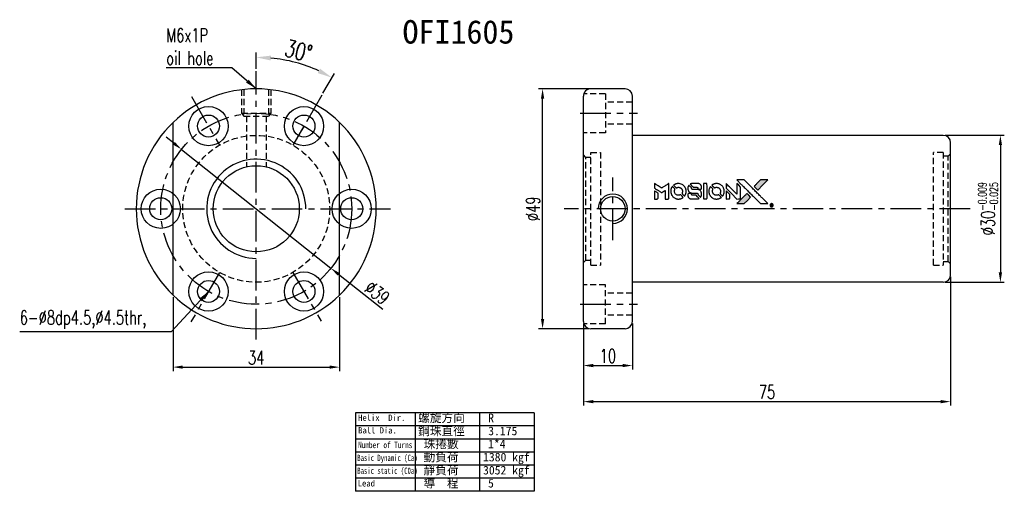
# Model space of a CAD drawing. Extents: x 81 to 711, y -211 to 131.
import ezdxf

# ---------------------------------------------------------------- set-up
doc = ezdxf.new("R2010")
doc.units = 0
doc.header["$MEASUREMENT"] = 0
doc.linetypes.add('CENTER', pattern=[2, 1.25, -0.25, 0.25, -0.25])
doc.linetypes.add('HIDDEN', pattern=[0.375, 0.25, -0.125])
doc.layers.get('0').update_dxf_attribs({"linetype": 'CONTINUOUS'})
for name, color, linetype in [('CL', 1, 'CENTER'), ('DIM', 4, 'CONTINUOUS'), ('HID', 2, 'HIDDEN'), ('OUT', 3, 'CONTINUOUS')]:
    doc.layers.add(name, color=color, linetype=linetype)
doc.styles.add('CHN', font='SIMPLEX.shx', dxfattribs={"width": 0.7, "bigfont": 'CHINESET.shx'})
doc.styles.add('T', font='kaiu.ttf')
doc.dimstyles.get("Standard").update_dxf_attribs({"dimscale": 0, "dimtxt": 4, "dimasz": 3, "dimexe": 1, "dimexo": 0.5, "dimgap": 1, "dimtad": 1, "dimdsep": 46, "dimtxsty": 'CHN', "dimcen": 0.09, "dimclrd": 256, "dimclre": 256, "dimclrt": 256, "dimadec": 0, "dimazin": 0, "dimtp": 1, "dimtm": 1, "dimtfac": 0.6, "dimtix": 1, "dimtmove": 2, "dimatfit": 3, "dimfxl": 1, "dimtvp": 0.85, "dimtolj": 1, "dimarcsym": 0})

# ---------------------------------------------------------------- blocks, each defined once
blk = doc.blocks.new('*D18')
at = {"layer": 'DIM', "color": 0, "lineweight": -2, "transparency": 16777216}
for p, q in [((698.45, 107.7), (710.52, 107.7)), ((709.72, 105.7), (709.72, 79.7)), ((698.45, 77.7), (710.52, 77.7))]:
    blk.add_line(p, q, dxfattribs=at)
at = {"layer": 'DIM', "color": 0, "transparency": 16777216}
for points in [[(709.38, 105.7), (710.05, 105.7), (709.72, 107.7)], [(709.38, 79.7), (710.05, 79.7), (709.72, 77.7)]]:
    blk.add_solid(points, dxfattribs=at)
at = {"layer": 'DIM', "color": 0, "transparency": 16777216, "insert": (707.2, 92.7), "char_height": 2.8, "attachment_point": 5, "rotation": 90, "style": 'CHN'}
blk.add_mtext('\\A1;%%c30{\\H1.680000;\\S-0.009^ -0.025;}', dxfattribs=at)
blk = doc.blocks.new('*D19')
at = {"layer": 'DIM', "color": 0, "lineweight": -2, "transparency": 16777216}
for p, q in [((540.9, 106.08), (539.34, 107.32)), ((542.47, 104.83), (572.99, 80.56)), ((583.56, 72.15), (574.56, 79.31))]:
    blk.add_line(p, q, dxfattribs=at)
at = {"layer": 'DIM', "color": 0, "transparency": 16777216}
for points in [[(541.11, 106.34), (540.69, 105.82), (542.47, 104.83)], [(574.76, 79.58), (574.35, 79.05), (572.99, 80.56)]]:
    blk.add_solid(points, dxfattribs=at)
at = {"layer": 'DIM', "color": 0, "transparency": 16777216, "insert": (582.44, 75.55), "char_height": 2.8, "attachment_point": 5, "rotation": 321.5056, "style": 'CHN'}
blk.add_mtext('\\A1;∅39', dxfattribs=at)
blk = doc.blocks.new('*D20')
at = {"layer": 'DIM', "color": 0, "lineweight": -2, "transparency": 16777216}
for p, q in [((624.55, 69.3), (624.55, 59.88)), ((634.55, 69.3), (634.55, 59.88)), ((626.55, 60.68), (632.55, 60.68))]:
    blk.add_line(p, q, dxfattribs=at)
at = {"layer": 'DIM', "color": 0, "transparency": 16777216}
for points in [[(626.55, 61.02), (626.55, 60.35), (624.55, 60.68)], [(632.55, 61.02), (632.55, 60.35), (634.55, 60.68)]]:
    blk.add_solid(points, dxfattribs=at)
at = {"layer": 'DIM', "color": 0, "transparency": 16777216, "insert": (629.55, 62.64), "char_height": 2.8, "attachment_point": 5, "style": 'CHN'}
blk.add_mtext('\\A1;10', dxfattribs=at)
blk = doc.blocks.new('*D21')
at = {"layer": 'DIM', "color": 0, "lineweight": -2, "transparency": 16777216}
for p, q in [((699.55, 78.8), (699.55, 52.51)), ((624.55, 68.8), (624.55, 52.51)), ((626.55, 53.31), (697.55, 53.31))]:
    blk.add_line(p, q, dxfattribs=at)
at = {"layer": 'DIM', "color": 0, "transparency": 16777216}
for points in [[(626.55, 53.64), (626.55, 52.98), (624.55, 53.31)], [(697.55, 53.64), (697.55, 52.98), (699.55, 53.31)]]:
    blk.add_solid(points, dxfattribs=at)
at = {"layer": 'DIM', "color": 0, "transparency": 16777216, "insert": (662.05, 55.27), "char_height": 2.8, "attachment_point": 5, "style": 'CHN'}
blk.add_mtext('\\A1;75', dxfattribs=at)
blk = doc.blocks.new('*D22')
at = {"layer": 'DIM', "color": 0, "lineweight": -2, "transparency": 16777216}
for p, q in [((540.73, 74.65), (540.73, 59.56)), ((574.73, 74.65), (574.73, 59.56)), ((542.73, 60.36), (572.73, 60.36))]:
    blk.add_line(p, q, dxfattribs=at)
at = {"layer": 'DIM', "color": 0, "transparency": 16777216}
for points in [[(542.73, 60.69), (542.73, 60.03), (540.73, 60.36)], [(572.73, 60.69), (572.73, 60.03), (574.73, 60.36)]]:
    blk.add_solid(points, dxfattribs=at)
at = {"layer": 'DIM', "color": 0, "transparency": 16777216, "insert": (557.73, 62.32), "char_height": 2.8, "attachment_point": 5, "style": 'CHN'}
blk.add_mtext('\\A1;34', dxfattribs=at)
blk = doc.blocks.new('*D16')
at = {"layer": 'DIM', "color": 0, "lineweight": -2, "transparency": 16777216}
for p, q in [((625.65, 117.2), (615.41, 117.2)), ((616.21, 70.2), (616.21, 115.2)), ((625.65, 68.2), (615.41, 68.2))]:
    blk.add_line(p, q, dxfattribs=at)
at = {"layer": 'DIM', "color": 0, "transparency": 16777216}
for points in [[(615.88, 115.2), (616.55, 115.2), (616.21, 117.2)], [(615.88, 70.2), (616.55, 70.2), (616.21, 68.2)]]:
    blk.add_solid(points, dxfattribs=at)
at = {"layer": 'DIM', "color": 0, "transparency": 16777216, "insert": (614.25, 92.7), "char_height": 2.8, "attachment_point": 5, "rotation": 90, "style": 'CHN'}
blk.add_mtext('\\A1;%%C49', dxfattribs=at)
blk = doc.blocks.new('*D17')
at = {"layer": 'DIM', "color": 0, "lineweight": -2, "transparency": 16777216}
for p, q in [((557.73, 121.31), (557.73, 124.63)), ((571.36, 116.3), (573.69, 120.35))]:
    blk.add_line(p, q, dxfattribs=at)
blk.add_arc((557.73, 92.7), 30.93, 65.5596, 84.4404, dxfattribs=at)
at = {"layer": 'DIM', "color": 0, "transparency": 16777216}
for points in [[(560.7, 122.98), (560.75, 123.98), (557.73, 123.63)], [(570.76, 121.3), (570.3, 120.41), (573.19, 119.48)]]:
    blk.add_solid(points, dxfattribs=at)
at = {"layer": 'DIM', "color": 0, "transparency": 16777216, "insert": (566.37, 124.94), "char_height": 3.5, "attachment_point": 5, "rotation": 345, "style": 'CHN'}
blk.add_mtext('\\A1;30°', dxfattribs=at)

msp = doc.modelspace()

# ---------------------------------------------------------------- hatches: boundary and pattern name
at = {"linetype": 'Continuous'}
h = msp.add_hatch(color=256, dxfattribs=at)
h.dxf.hatch_style = 1
h.paths.add_polyline_path([(662.196, 98.579), (661.448, 98.579), (660.7, 98.579), (660.056, 97.93, 0.000288), (659.808, 97.681, 0.000479), (659.6, 97.471, 0.000013), (659.412, 97.28, 0.197177), (659.411, 97.277, 0.1112764), (659.412, 97.275, 0.0015954), (659.64, 97.045, 0.0005055), (659.782, 96.903), (660.152, 96.532), (661.174, 97.556)])
h.paths.add_polyline_path([(658.039, 94.422), (658.694, 95.077), (658.322, 95.449, 0.000476), (658.18, 95.591, 0.0015067), (657.949, 95.82, 0.2256647), (657.946, 95.82, 0.0011115), (657.633, 95.508, 0.0003511), (657.439, 95.314, 0.000108), (656.621, 94.492, 0.0006916), (656.207, 94.075, 0.0000771), (655.921, 93.787, 0.1975269), (655.917, 93.776, 0.2961744), (655.92, 93.772, 0.0041949), (656.286, 93.768, 0.0005293), (656.651, 93.768), (657.384, 93.768)])

# ---------------------------------------------------------------- linework, layer by layer
for points in [[(656.796, 97.68, -0.000056), (657.244, 97.231, -0.000021), (657.872, 96.602, -0.000021), (658.555, 95.917, -0.000025), (659.196, 95.274), (660.699, 93.768), (661.443, 93.769), (662.188, 93.771), (661.184, 94.782, 0.000274), (660.701, 95.268, 0.000123), (660.066, 95.905, 0.000121), (659.395, 96.579, 0.000165), (658.789, 97.186), (657.397, 98.579), (656.648, 98.579), (655.898, 98.579)], [(660.056, 97.93, 0.000288), (659.808, 97.681, 0.000479), (659.6, 97.471, 0.000013), (659.412, 97.28, 0.197177), (659.411, 97.277, 0.197497), (659.412, 97.274, 0.00004), (659.52, 97.165, 0.000836), (659.64, 97.045, 0.000505), (659.782, 96.903), (660.152, 96.532), (661.174, 97.556), (662.196, 98.579), (661.448, 98.579), (660.7, 98.579)], [(639.048, 97.381), (639.048, 96.904), (639.178, 96.825, -0.000297), (639.258, 96.776, -0.000037), (639.432, 96.669, -0.000043), (639.64, 96.542, -0.000036), (639.86, 96.406, 0.000044), (640.076, 96.274, 0.000063), (640.269, 96.156, 0.000035), (640.431, 96.057, 0.0009), (640.476, 96.029), (640.539, 95.991), (640.623, 96.042, 0.001175), (640.671, 96.072, 0.000208), (640.761, 96.128, 0.000225), (640.867, 96.194, 0.000203), (640.976, 96.262, -0.000711), (641.08, 96.327, -0.001119), (641.17, 96.383, -0.000263), (641.249, 96.431, -0.04589), (641.257, 96.435, -0.519312), (641.265, 96.43, -0.001914), (641.267, 96.302, -0.003124), (641.269, 96.092, -0.000285), (641.269, 95.567), (641.269, 94.695), (641.574, 94.695, 0.001727), (641.792, 94.695, 0.025279), (641.869, 94.7, 0.073886), (641.914, 94.711, 0.07426), (641.953, 94.736, 0.03264), (641.963, 94.745, 0.01784), (641.974, 94.758, 0.017712), (641.985, 94.773, 0.026854), (641.992, 94.786), (642.009, 94.816), (642.011, 96.338), (642.012, 97.86), (641.996, 97.849, -0.004595), (641.984, 97.841, -0.00016), (641.938, 97.813, -0.000298), (641.883, 97.779, -0.000208), (641.821, 97.74, 0.000986), (641.64, 97.628, 0.00025), (641.346, 97.444, 0.000268), (641.032, 97.247, 0.000436), (640.767, 97.08, -0.002932), (640.679, 97.026, -0.004718), (640.604, 96.98, -0.001113), (640.537, 96.942, -0.227179), (640.53, 96.941, -0.045982), (640.523, 96.945, -0.000145), (640.434, 96.999, -0.000825), (640.333, 97.061, -0.000517), (640.216, 97.134, 0.000056), (639.814, 97.384, 0.000289), (639.592, 97.522, 0.000481), (639.426, 97.624, 0.000418), (639.252, 97.732), (639.048, 97.857)], [(642.684, 97.201, 0.064158), (642.489, 96.836, 0.06356), (642.392, 96.432, 0.064004), (642.4, 96.019, 0.066747), (642.513, 95.627, 0.04321), (642.647, 95.382, 0.044737), (642.82, 95.167, 0.044901), (643.027, 94.987, 0.044184), (643.264, 94.846, 0.026293), (643.445, 94.77, 0.033344), (643.619, 94.721, 0.033227), (643.798, 94.695, 0.025815), (643.995, 94.689, 0.023119), (644.184, 94.703, 0.031044), (644.352, 94.734, 0.031337), (644.514, 94.785, 0.024258), (644.684, 94.859, 0.015622), (644.743, 94.891, 0.008495), (644.814, 94.934, 0.008415), (644.881, 94.978, 0.020814), (644.929, 95.013), (644.95, 95.031), (644.724, 95.26, 0.002843), (644.554, 95.43, 0.033917), (644.483, 95.49, 0.087906), (644.431, 95.517, 0.073302), (644.369, 95.526, 0.022047), (644.339, 95.525, 0.026465), (644.311, 95.521, 0.022233), (644.279, 95.513, 0.009985), (644.239, 95.5, -0.039011), (644.093, 95.464, -0.044398), (643.949, 95.453, -0.045096), (643.807, 95.467, -0.04265), (643.668, 95.506, -0.071154), (643.471, 95.615, -0.068827), (643.31, 95.775, -0.068713), (643.198, 95.973, -0.070507), (643.146, 96.193, -0.028605), (643.142, 96.287, -0.031418), (643.15, 96.378, -0.031044), (643.169, 96.468, -0.02668), (643.199, 96.56, 0.038913), (643.216, 96.614, 0.043732), (643.223, 96.668, 0.047754), (643.221, 96.718, 0.075756), (643.208, 96.758, 0.07294), (643.194, 96.779, 0.003456), (643.137, 96.842, 0.005023), (643.061, 96.921, 0.002422), (642.962, 97.021, 0.000819), (642.873, 97.111, 0.001349), (642.797, 97.186, 0.0001), (642.729, 97.254, 0.205335), (642.726, 97.255, 0.219821), (642.724, 97.253, 0.002494), (642.712, 97.239, 0.007089), (642.699, 97.222, 0.004494)], [(643.796, 97.843, 0.024131), (643.661, 97.822, 0.022344), (643.525, 97.787, 0.021883), (643.39, 97.74, 0.020884), (643.257, 97.681, 0.010669), (643.181, 97.642, 0.010389), (643.107, 97.598, 0.010913), (643.041, 97.556, 0.022227), (642.991, 97.52), (642.972, 97.505), (643.212, 97.27, 0.002452), (643.305, 97.179, 0.003628), (643.388, 97.1, 0.001662), (643.459, 97.034, 0.070159), (643.476, 97.022, 0.047671), (643.49, 97.017, 0.018624), (643.509, 97.012, 0.017921), (643.532, 97.008, 0.018804), (643.554, 97.006, 0.018255), (643.584, 97.006, 0.041312), (643.606, 97.008, 0.037164), (643.629, 97.014, 0.012342), (643.662, 97.026, -0.015101), (643.742, 97.056, -0.035998), (643.804, 97.071, -0.033244), (643.869, 97.079, -0.011249), (643.966, 97.081, -0.004059), (644.044, 97.08, -0.019693), (644.088, 97.078, -0.027943), (644.125, 97.072, -0.014411), (644.17, 97.062, -0.033089), (644.277, 97.025, -0.033887), (644.377, 96.975, -0.034021), (644.469, 96.912, -0.033942), (644.552, 96.837, -0.02816), (644.626, 96.751, -0.035032), (644.684, 96.663, -0.035269), (644.729, 96.568, -0.029196), (644.764, 96.462, -0.037862), (644.786, 96.34, -0.043657), (644.788, 96.221, -0.043064), (644.77, 96.103, -0.035184), (644.73, 95.981, 0.033699), (644.712, 95.923, 0.052815), (644.704, 95.871, 0.059167), (644.708, 95.823, 0.058972), (644.723, 95.778, 0.059208), (644.745, 95.742, 0.021125), (644.784, 95.698, 0.008691), (644.856, 95.624, 0.000851), (645.034, 95.449, 0.001873), (645.125, 95.36, 0.013884), (645.17, 95.319, 0.022355), (645.197, 95.297, 0.341453), (645.209, 95.298, 0.073011), (645.231, 95.323, 0.004587), (645.286, 95.406, 0.00748), (645.339, 95.493, 0.016837), (645.376, 95.561, 0.028606), (645.449, 95.725, 0.031352), (645.499, 95.892, 0.031004), (645.529, 96.066, 0.0268), (645.539, 96.251, 0.026698), (645.528, 96.446, 0.03002), (645.497, 96.632, 0.030357), (645.444, 96.811, 0.028554), (645.369, 96.986, 0.062944), (645.153, 97.311, 0.062206), (644.861, 97.573, 0.062448), (644.516, 97.755, 0.064355), (644.14, 97.843, 0.017377), (644.064, 97.848, 0.008369), (643.968, 97.849, 0.008367), (643.871, 97.848, 0.01757)], [(646.056, 97.437, 0.023289), (646.008, 97.362, 0.026845), (645.97, 97.286, 0.026047), (645.939, 97.205, 0.019751), (645.913, 97.112, 0.013249), (645.902, 97.06, 0.025169), (645.896, 97.018, 0.016532), (645.894, 96.964, 0.002937), (645.893, 96.865, 0.003317), (645.894, 96.776, 0.011808), (645.896, 96.719, 0.01777), (645.9, 96.677, 0.021476), (645.907, 96.637, 0.04325), (645.959, 96.469, 0.045753), (646.039, 96.317, 0.04649), (646.143, 96.183, 0.047672), (646.27, 96.073, 0.025315), (646.324, 96.038, 0.015208), (646.392, 96.001, 0.01512), (646.463, 95.969, 0.022488), (646.527, 95.945, 0.027857), (646.626, 95.919, 0.034138), (646.722, 95.907, 0.014286), (646.867, 95.902, 0.00124), (647.236, 95.901, -0.00103), (647.463, 95.901, -0.002552), (647.629, 95.899, -0.001594), (647.755, 95.897, -0.047676), (647.787, 95.893, -0.085307), (647.842, 95.871, -0.097789), (647.883, 95.833, -0.085947), (647.911, 95.777, -0.051339), (647.924, 95.704, 0.014634), (647.927, 95.679, 0.015028), (647.931, 95.655, 0.014927), (647.936, 95.634, 0.059415), (647.941, 95.621, 0.070595), (647.961, 95.595, 0.00028), (648.222, 95.331, 0.000111), (648.49, 95.06, 0.200239), (648.501, 95.055, 0.268906), (648.508, 95.059, 0.001866), (648.545, 95.125, 0.007532), (648.58, 95.187, 0.017818), (648.603, 95.235, 0.013256), (648.624, 95.288, 0.011636), (648.644, 95.345, 0.011528), (648.661, 95.403, 0.012303), (648.675, 95.46, 0.0423), (648.687, 95.55, 0.013657), (648.69, 95.684, 0.013857), (648.685, 95.819, 0.037428), (648.672, 95.914, 0.014927), (648.656, 95.977, 0.0122), (648.636, 96.044, 0.012518), (648.613, 96.106, 0.023062), (648.591, 96.155, 0.065961), (648.471, 96.333, 0.06055), (648.305, 96.479, 0.059676), (648.107, 96.583, 0.060497), (647.891, 96.637, 0.025683), (647.844, 96.64, 0.001528), (647.704, 96.642, 0.002124), (647.527, 96.644, 0.001173), (647.311, 96.644, -0.000809), (646.932, 96.645, -0.017164), (646.82, 96.649, -0.063931), (646.761, 96.661, -0.108429), (646.718, 96.687, -0.052941), (646.694, 96.715, -0.063675), (646.678, 96.747, -0.050562), (646.668, 96.787, -0.020337), (646.662, 96.843, 0.009897), (646.659, 96.877, 0.016482), (646.655, 96.906, 0.019019), (646.651, 96.929, 0.06043), (646.645, 96.943, 0.076267), (646.621, 96.976, 0.00054), (646.373, 97.221, 0.000307), (646.12, 97.47, 0.142594), (646.1, 97.481, 0.232419), (646.094, 97.48, 0.022995), (646.083, 97.47, 0.024627), (646.07, 97.455, 0.015407)], [(646.746, 97.846, 0.018538), (646.699, 97.839, 0.010695), (646.642, 97.829, 0.01068), (646.586, 97.816, 0.017678), (646.539, 97.802, 0.013849), (646.486, 97.782, 0.011814), (646.431, 97.759, 0.004513), (646.38, 97.736, 0.290035), (646.375, 97.728, 0.196418), (646.377, 97.724, 0.000124), (646.467, 97.631, 0.001477), (646.569, 97.529, 0.000898), (646.689, 97.408), (647.004, 97.093), (647.398, 97.091, -0.001471), (647.695, 97.089, -0.028714), (647.787, 97.083, -0.097073), (647.838, 97.066, -0.084199), (647.882, 97.03, -0.042698), (647.903, 97.002, -0.053912), (647.917, 96.972, -0.051004), (647.925, 96.939, -0.032967), (647.927, 96.9, 0.00807), (647.928, 96.88, 0.003023), (647.929, 96.852, 0.002994), (647.93, 96.821, 0.003629), (647.932, 96.792), (647.937, 96.725), (648.238, 96.725, 0.001618), (648.382, 96.726, 0.005206), (648.478, 96.727, 0.00535), (648.544, 96.73, 0.060675), (648.57, 96.734, 0.048484), (648.584, 96.74, 0.02389), (648.601, 96.75, 0.022812), (648.619, 96.763, 0.02462), (648.635, 96.776, 0.061781), (648.665, 96.814, 0.080179), (648.682, 96.855, 0.048561), (648.69, 96.914, 0.010021), (648.692, 97.019, 0.016602), (648.688, 97.159, 0.031409), (648.673, 97.272, 0.036474), (648.646, 97.369, 0.03439), (648.606, 97.464, 0.065928), (648.502, 97.613, 0.069066), (648.364, 97.728, 0.065697), (648.194, 97.805, 0.051559), (647.996, 97.843, 0.020904), (647.889, 97.848, 0.000451), (647.369, 97.849, 0.000419), (646.845, 97.85, 0.022759)], [(649.055, 96.274), (649.056, 94.698), (649.366, 94.698), (649.675, 94.698), (649.711, 94.717, 0.071429), (649.742, 94.739, 0.054799), (649.769, 94.77, 0.053585), (649.788, 94.807, 0.060698), (649.798, 94.846, 0.033975), (649.803, 94.911, 0.000112), (649.803, 95.712, 0.000726), (649.802, 96.497, 0.001084), (649.798, 97.183), (649.793, 97.851), (649.423, 97.851), (649.053, 97.851)], [(650.463, 97.199, 0.018008), (650.418, 97.131, 0.009842), (650.368, 97.044, 0.009807), (650.321, 96.954, 0.015716), (650.285, 96.876, 0.048467), (650.196, 96.594, 0.045841), (650.161, 96.295, 0.046006), (650.181, 95.995, 0.049638), (650.256, 95.712, 0.064819), (650.451, 95.344, 0.06695), (650.732, 95.043, 0.066691), (651.083, 94.826, 0.063505), (651.485, 94.704, 0.03135), (651.588, 94.694, 0.010439), (651.739, 94.691, 0.010391), (651.891, 94.694, 0.032408), (651.992, 94.705, 0.015696), (652.111, 94.729, 0.018095), (652.223, 94.76, 0.018551), (652.329, 94.798, 0.018352), (652.433, 94.844, 0.015568), (652.502, 94.88, 0.009832), (652.58, 94.927, 0.009795), (652.653, 94.974, 0.023727), (652.704, 95.012), (652.724, 95.029), (652.498, 95.259, 0.001528), (652.369, 95.389, 0.010022), (652.303, 95.452, 0.019586), (652.261, 95.489, 0.061865), (652.229, 95.508, 0.055054), (652.18, 95.524, 0.061607), (652.131, 95.528, 0.048725), (652.074, 95.519, 0.020221), (651.999, 95.498, -0.017722), (651.919, 95.474, -0.02685), (651.847, 95.46, -0.02759), (651.776, 95.454, -0.020233), (651.696, 95.454, -0.04793), (651.545, 95.476, -0.048386), (651.4, 95.527, -0.047866), (651.267, 95.605, -0.044964), (651.148, 95.708, -0.04333), (651.049, 95.832, -0.050921), (650.978, 95.964, -0.051473), (650.936, 96.107, -0.0459), (650.921, 96.261, -0.019014), (650.924, 96.336, -0.024114), (650.933, 96.405, -0.025081), (650.948, 96.47, -0.023892), (650.969, 96.534, 0.008624), (650.987, 96.584, 0.026486), (650.998, 96.62, 0.035074), (651.002, 96.65, 0.02756), (651.003, 96.683, 0.087163), (650.993, 96.736, 0.073291), (650.965, 96.785, 0.028074), (650.902, 96.856, 0.002594), (650.738, 97.022), (650.504, 97.257)], [(651.569, 97.842, 0.023681), (651.438, 97.822, 0.022402), (651.307, 97.79, 0.021929), (651.177, 97.745, 0.020503), (651.049, 97.688, 0.013745), (650.975, 97.649, 0.009767), (650.895, 97.602, 0.009658), (650.823, 97.555, 0.027804), (650.775, 97.519), (650.757, 97.504), (650.988, 97.273, 0.002053), (651.1, 97.161, 0.006738), (651.175, 97.089, 0.007826), (651.229, 97.041, 0.063909), (651.256, 97.023, 0.061532), (651.297, 97.008, 0.068674), (651.339, 97.005, 0.052072), (651.39, 97.013, 0.019648), (651.458, 97.034, -0.018366), (651.541, 97.06, -0.0288), (651.615, 97.076, -0.029061), (651.689, 97.083, -0.019155), (651.775, 97.083, -0.053809), (651.96, 97.056, -0.058833), (652.129, 96.99, -0.058566), (652.279, 96.886, -0.052525), (652.407, 96.747, -0.044733), (652.479, 96.629, -0.040573), (652.532, 96.496, -0.041123), (652.562, 96.358, -0.04951), (652.567, 96.225, -0.017369), (652.561, 96.163, -0.024255), (652.55, 96.108, -0.023787), (652.535, 96.054, -0.015798), (652.512, 95.993, 0.010631), (652.497, 95.955, 0.033653), (652.49, 95.928, 0.037806), (652.486, 95.903, 0.016307), (652.485, 95.868, 0.068179), (652.494, 95.801, 0.095747), (652.521, 95.747, 0.033418), (652.585, 95.676, 0.002133), (652.785, 95.48, 0.001452), (652.898, 95.371, 0.012393), (652.95, 95.323, 0.020479), (652.981, 95.298, 0.344362), (652.993, 95.299, 0.074287), (653.018, 95.326, 0.005454), (653.072, 95.411, 0.008391), (653.126, 95.501, 0.017097), (653.165, 95.573, 0.027375), (653.229, 95.723, 0.02835), (653.275, 95.877, 0.027723), (653.305, 96.038, 0.023913), (653.318, 96.21, 0.027047), (653.312, 96.416, 0.031685), (653.284, 96.61, 0.032425), (653.233, 96.795, 0.031013), (653.158, 96.974, 0.037914), (653.032, 97.186, 0.040153), (652.877, 97.373, 0.039834), (652.694, 97.533, 0.036173), (652.481, 97.669, 0.040752), (652.273, 97.76, 0.035885), (652.043, 97.821, 0.035491), (651.805, 97.849, 0.037615)], [(653.688, 97.388), (653.688, 96.909), (654.797, 95.802), (655.906, 94.695), (656.215, 94.697, 0.0008), (656.413, 94.698, 0.010795), (656.486, 94.7, 0.030495), (656.526, 94.705, 0.080372), (656.553, 94.714, 0.03816), (656.579, 94.731, 0.041799), (656.602, 94.751, 0.042486), (656.621, 94.775, 0.042078), (656.635, 94.801, 0.099276), (656.644, 94.839, 0.003302), (656.646, 94.993, 0.002586), (656.647, 95.262, 0.000204), (656.646, 95.978), (656.644, 97.126), (656.275, 97.494), (655.906, 97.862), (655.902, 96.759), (655.898, 95.656), (654.813, 96.747, 0.000253), (654.396, 97.166, 0.000412), (654.041, 97.521, 0.000041), (653.723, 97.839, 0.041338), (653.708, 97.852), (653.688, 97.866)], [(639.048, 95.533), (639.048, 94.695), (639.353, 94.695, 0.000842), (639.547, 94.695, 0.010591), (639.621, 94.697, 0.028995), (639.662, 94.701, 0.069543), (639.691, 94.71, 0.051063), (639.718, 94.726, 0.039932), (639.744, 94.749, 0.039414), (639.766, 94.776, 0.045845), (639.782, 94.804, 0.094811), (639.789, 94.834, 0.007124), (639.792, 94.916, 0.004713), (639.794, 95.056, 0.000534), (639.794, 95.375), (639.793, 95.919), (639.717, 95.966, 0.000828), (639.493, 96.104, 0.000879), (639.273, 96.239, 0.000048), (639.057, 96.37, 0.137596), (639.051, 96.372, 0.413028), (639.05, 96.371, 0.000016), (639.049, 96.126, 0.000623), (639.048, 95.855, 0.000374)], [(646.014, 95.806, 0.065483), (645.978, 95.788, 0.053271), (645.945, 95.76, 0.052018), (645.918, 95.725, 0.0556), (645.899, 95.686, 0.036839), (645.892, 95.66, 0.026922), (645.888, 95.631, 0.016905), (645.887, 95.591, 0.004317), (645.886, 95.526, 0.016369), (645.891, 95.39, 0.029936), (645.906, 95.28, 0.03418), (645.931, 95.183, 0.031327), (645.97, 95.087, 0.046935), (646.041, 94.97, 0.054053), (646.13, 94.874, 0.053701), (646.238, 94.799, 0.045364), (646.365, 94.744, 0.032479), (646.478, 94.715, 0.03386), (646.592, 94.701, 0.013578), (646.771, 94.696, 0.001155), (647.232, 94.697, 0.000413), (647.628, 94.699, 0.005008), (647.78, 94.701, 0.013199), (647.866, 94.706, 0.033956), (647.928, 94.715, 0.013909), (647.992, 94.731, 0.010864), (648.06, 94.751, 0.010938), (648.123, 94.773, 0.028702), (648.166, 94.792), (648.199, 94.809), (647.881, 95.131), (647.563, 95.453), (647.192, 95.453, -0.001504), (647.033, 95.453, -0.00328), (646.911, 95.455, -0.001901), (646.815, 95.457, -0.061333), (646.793, 95.46, -0.063621), (646.76, 95.474, -0.048633), (646.729, 95.496, -0.046769), (646.702, 95.525, -0.047961), (646.681, 95.558, -0.02678), (646.668, 95.586, -0.050957), (646.662, 95.61, -0.029398), (646.658, 95.643, -0.00401), (646.656, 95.71), (646.653, 95.82), (646.354, 95.82, 0.001061), (646.175, 95.819, 0.009147), (646.095, 95.818, 0.020721), (646.048, 95.814, 0.051619)], [(653.688, 95.529), (653.688, 94.694), (653.999, 94.696), (654.31, 94.698), (654.346, 94.721, 0.03146), (654.363, 94.732, 0.026444), (654.379, 94.746, 0.026444), (654.393, 94.762, 0.031457), (654.405, 94.779), (654.427, 94.815), (654.429, 95.228), (654.431, 95.642), (654.065, 96.003, 0.000745), (653.924, 96.142, 0.001228), (653.805, 96.258, 0.000087), (653.697, 96.363, 0.195134), (653.693, 96.365, 0.412117), (653.691, 96.362, 0.000048), (653.689, 96.119, 0.00109), (653.688, 95.85, 0.000653)], [(657.439, 95.314, 0.000108), (656.621, 94.492, 0.000692), (656.206, 94.075, 0.000077), (655.921, 93.787, 0.197527), (655.917, 93.776, 0.410182), (655.921, 93.771, 0.000493), (656.074, 93.77, 0.002424), (656.286, 93.768, 0.000529), (656.651, 93.768), (657.384, 93.768), (658.039, 94.422), (658.694, 95.077), (658.322, 95.449, 0.000476), (658.18, 95.591, 0.000789), (658.059, 95.711, 0.000035), (657.95, 95.819, 0.19758), (657.947, 95.82, 0.198396), (657.944, 95.819, 0.000019), (657.796, 95.672, 0.000582), (657.633, 95.508, 0.000351)], [(662.908, 93.742, 0.082374), (662.811, 93.698, 0.083404), (662.735, 93.626, 0.082663), (662.686, 93.532, 0.07897), (662.669, 93.426, 0.084941), (662.689, 93.307, 0.08953), (662.748, 93.204, 0.090743), (662.838, 93.129, 0.090193), (662.949, 93.091, 0.10067), (663.074, 93.096, 0.099454), (663.188, 93.151, 0.097736), (663.274, 93.246, 0.09365), (663.318, 93.368, 0.07584), (663.319, 93.462, 0.068415), (663.293, 93.555, 0.068328), (663.242, 93.638, 0.075277), (663.173, 93.701, 0.059367), (663.114, 93.731, 0.048986), (663.046, 93.748, 0.048519), (662.975, 93.752, 0.055347)], [(662.862, 93.418), (662.862, 93.231), (662.883, 93.231), (662.905, 93.231), (662.907, 93.31), (662.909, 93.389), (662.955, 93.391), (663.001, 93.393), (663.033, 93.343, -0.003356), (663.047, 93.322, -0.002757), (663.061, 93.299, -0.002784), (663.074, 93.277, -0.007382), (663.082, 93.262, 0.019487), (663.093, 93.244, 0.098302), (663.101, 93.236, 0.116932), (663.112, 93.232, 0.032798), (663.128, 93.231), (663.157, 93.231), (663.137, 93.266, 0.005748), (663.127, 93.282, 0.002522), (663.113, 93.304, 0.002495), (663.099, 93.327, 0.00334), (663.085, 93.348), (663.054, 93.396), (663.079, 93.409, 0.066516), (663.104, 93.427, 0.085926), (663.121, 93.449, 0.082934), (663.13, 93.476, 0.05747), (663.132, 93.508, 0.023576), (663.129, 93.527, 0.043538), (663.125, 93.543, 0.050891), (663.119, 93.555, 0.049897), (663.111, 93.566, 0.067884), (663.087, 93.587, 0.077412), (663.059, 93.598, 0.049266), (663.019, 93.604, 0.012208), (662.954, 93.606), (662.862, 93.606)], [(663.063, 93.546, -0.120545), (663.077, 93.529, -0.09136), (663.083, 93.505, -0.087576), (663.08, 93.479, -0.098026), (663.068, 93.458, -0.079907), (663.057, 93.448, -0.087697), (663.045, 93.443, -0.041371), (663.024, 93.44, -0.005557), (662.98, 93.438), (662.906, 93.435), (662.906, 93.498), (662.906, 93.562), (662.975, 93.562, -0.007471), (663.013, 93.561, -0.035301), (663.034, 93.559, -0.060486), (663.05, 93.554, -0.063546)]]:
    msp.add_lwpolyline(points, format="xyb", close=True)
at = {"layer": 'CL', "color": 7, "ltscale": 5}
for p, q in [((557.73, 66.007), (557.73, 120.813)), ((544.48, 115.646), (550.23, 105.687)), ((571.109, 115.871), (565.23, 105.687)), ((623.901, 112.197), (635.628, 112.197)), ((567.48, 109.584), (565.23, 105.687)), ((630.553, 86.316), (630.553, 99.068)), ((530.889, 92.697), (585.123, 92.697)), ((703.548, 92.697), (620.619, 92.697)), ((550.23, 79.706), (544.382, 69.577)), ((565.23, 79.706), (570.98, 69.747)), ((623.901, 73.197), (635.628, 73.197))]:
    msp.add_line(p, q, dxfattribs=at)
msp.add_circle((557.73, 92.697), 19.5, dxfattribs=at)
at = {"layer": 'DIM', "color": 7}
for p, q in [((614.519, 51.012), (578.015, 51.012)), ((578.015, 51.012), (578.015, 34.999)), ((590.183, 51.012), (590.183, 34.999)), ((603.351, 51.012), (603.351, 34.999)), ((614.519, 51.012), (614.519, 34.999)), ((614.519, 48.343), (578.015, 48.343)), ((614.519, 45.674), (578.015, 45.674)), ((614.519, 43.005), (578.015, 43.005)), ((614.519, 40.337), (578.015, 40.337)), ((614.519, 37.668), (578.015, 37.668)), ((614.519, 34.999), (578.015, 34.999))]:
    msp.add_line(p, q, dxfattribs=at)
at = {"layer": 'DIM', "color": 7, "ltscale": 5}
for centre, radius in [((538.23, 92.697), 4), ((577.23, 92.697), 4), ((538.23, 92.697), 2.25), ((577.23, 92.697), 2.25)]:
    msp.add_circle(centre, radius, dxfattribs=at)
for centre, radius, start, end in [((557.73, 92.697), 24.5, 133.93784, 226.06216), ((557.73, 92.697), 24.5, 313.93785, 46.06217), ((557.73, 92.697), 10.125, 0.00001, 270.00002), ((630.553, 92.697), 3, 270, 180)]:
    msp.add_arc(centre, radius, start, end, dxfattribs=at)
at = {"layer": 'HID', "color": 7, "ltscale": 5}
for p, q in [((554.73, 117.012), (554.73, 112.197)), ((555.23, 117.012), (555.23, 111.62)), ((560.23, 117.012), (560.23, 111.62)), ((560.73, 117.012), (560.73, 112.197)), ((629.048, 116.197), (624.633, 116.197)), ((629.048, 116.197), (629.048, 108.197)), ((634.548, 114.447), (629.048, 114.447)), ((554.73, 112.197), (555.23, 111.62)), ((554.73, 112.197), (560.73, 112.197)), ((555.23, 111.62), (560.23, 111.62)), ((555.73, 111.62), (555.73, 101.331)), ((559.73, 111.62), (559.73, 101.331)), ((560.73, 112.197), (560.23, 111.62)), ((634.548, 109.947), (629.048, 109.947)), ((629.048, 108.197), (624.548, 108.197)), ((625.048, 103.197), (624.548, 103.697)), ((626.048, 103.197), (625.048, 103.197)), ((625.048, 82.197), (625.048, 103.197)), ((626.048, 81.197), (626.048, 104.197)), ((626.048, 104.197), (628.048, 104.197)), ((628.048, 104.197), (628.048, 81.197)), ((698.048, 104.197), (696.048, 104.197)), ((696.048, 81.197), (696.048, 104.197)), ((698.048, 104.197), (698.048, 81.197)), ((699.048, 103.447), (698.048, 103.447)), ((699.548, 103.947), (699.048, 103.447)), ((699.048, 81.947), (699.048, 103.447)), ((624.548, 81.697), (625.048, 82.197)), ((625.048, 82.197), (626.048, 82.197)), ((626.048, 81.197), (628.048, 81.197)), ((696.048, 81.197), (698.048, 81.197)), ((698.048, 81.947), (699.048, 81.947)), ((699.048, 81.947), (699.548, 81.447)), ((629.048, 77.197), (624.548, 77.197)), ((629.048, 69.197), (629.048, 77.197)), ((634.548, 75.447), (629.048, 75.447)), ((634.548, 70.947), (629.048, 70.947)), ((629.048, 69.197), (624.633, 69.197))]:
    msp.add_line(p, q, dxfattribs=at)
msp.add_circle((557.73, 92.697), 15, dxfattribs=at)
at = {"layer": 'OUT', "color": 7, "ltscale": 5}
for p, q in [((633.048, 117.197), (626.048, 117.197)), ((624.548, 69.697), (624.548, 115.697)), ((634.548, 69.697), (634.548, 115.697)), ((540.73, 75.054), (540.73, 110.339)), ((574.73, 75.054), (574.73, 110.339)), ((698.048, 107.697), (634.548, 107.697)), ((624.548, 79.197), (624.548, 106.197)), ((699.548, 79.197), (699.548, 106.197)), ((698.048, 77.697), (634.548, 77.697)), ((633.048, 68.197), (626.048, 68.197))]:
    msp.add_line(p, q, dxfattribs=at)
for centre, radius in [((547.98, 109.584), 4), ((567.48, 109.584), 4), ((547.98, 109.584), 2.25), ((567.48, 109.584), 2.25), ((557.73, 92.697), 8.8), ((630.553, 92.697), 2.5), ((547.98, 75.809), 4), ((567.48, 75.809), 4), ((547.98, 75.809), 2.25), ((567.48, 75.809), 2.25)]:
    msp.add_circle(centre, radius, dxfattribs=at)
for centre, radius, start, end in [((557.73, 92.697), 24.5, 46.06217, 133.93785), ((626.048, 115.697), 1.5, 90, 180.00001), ((633.048, 115.697), 1.5, 0, 90), ((698.048, 106.197), 1.5, 0, 90), ((698.048, 79.197), 1.5, 270.00001, 0.00001), ((557.73, 92.697), 24.5, 226.06216, 313.93785), ((626.048, 69.697), 1.5, 180.00001, 270.00001), ((633.048, 69.697), 1.5, 270.00001, 0.00001)]:
    msp.add_arc(centre, radius, start, end, dxfattribs=at)

# ---------------------------------------------------------------- texts
at = {"layer": 'DIM', "color": 7, "style": 'T'}
for s, height, p in [('Helix  Dir.', 1.29024, (578.545, 49.388)), ('螺旋方向', 1.75, (590.802, 49.117)), ('R', 1.75, (605.107, 49.117)), ('鋼珠直徑', 1.75, (590.802, 46.449)), ('Ball Dia.', 1.2902, (578.545, 46.811)), ('3.175', 1.75, (605.107, 46.449)), ('珠捲數', 1.75, (591.913, 43.78)), ('1*4', 1.75, (605.081, 43.78)), ('動負荷', 1.75, (591.913, 41.111)), ('1380 kgf', 1.75, (604.055, 41.111)), ('靜負荷', 1.75, (591.913, 38.442)), ('3052 kgf', 1.75, (604.055, 38.442)), ('Lead', 1.2902, (578.453, 35.984)), ('導  程', 1.75, (591.913, 35.773)), ('5', 1.75, (605.081, 35.773))]:
    msp.add_text(s, height=height, dxfattribs=at).set_placement(p)
for s, width, p in [('Number of Turns', 0.7, (578.545, 43.819)), ('Basic Dynamic (Ca)', 0.65, (578.361, 41.183)), ('Basic static (C0a)', 0.65, (578.361, 38.563))]:
    msp.add_text(s, height=1.29024, dxfattribs=dict(at, width=width)).set_placement(p)
at = {"layer": 'DIM', "color": 0, "insert": (587.605, 131.229), "char_height": 4.8, "width": 25.29791, "attachment_point": 1}
msp.add_mtext('{\\fDFKai-SB|b0|i0|c0|p65;OFI1605}', dxfattribs=at)
at = {"layer": 'DIM', "color": 7, "char_height": 2.8, "style": 'CHN'}
for s, insert, attachment_point in [('M6x1P\\Poil hole', (539.354, 122.074), 7), ('{\\C0;6-%%C8dp4.5,%%C4.5thr,}', (509.417, 71.891), 1)]:
    msp.add_mtext(s, dxfattribs=dict(at, insert=insert, attachment_point=attachment_point))

# ---------------------------------------------------------------- dimensions: what is measured, and where the dimension line sits
at = {"layer": 'DIM', "color": 7}
dim = msp.add_angular_dim_2l(base=(568.308, 121.761), line1=((557.73, 66.007), (557.73, 120.813)), line2=((571.109, 115.871), (565.23, 105.687)), dimstyle='STANDARD', override={"dimscale": 1, "dimtxt": 3.5, "dimgap": 0.7, "dimclrd": 0, "dimclre": 0, "dimclrt": 0, "dimtp": 0.1, "dimtm": 0, "dimtmove": 0}, dxfattribs=at)
dim.commit()
dim.dimension.update_dxf_attribs({"geometry": '*D17', "text_midpoint": (566.369, 124.939)})
for base, p1, p2, text, override, picture, middle in [((616.213, 117.197), (626.048, 68.197), (626.048, 117.197), '%%C<>', {"dimscale": 0.8, "dimtxt": 3.5, "dimasz": 2.5, "dimgap": 0.7, "dimclrd": 0, "dimclre": 0, "dimclrt": 0, "dimtp": 0.1, "dimtm": 0, "dimtmove": 0}, '*D16', (614.253, 92.697)), ((709.718, 77.697), (698.048, 107.697), (698.048, 77.697), '%%c<>', {"dimscale": 0.8, "dimtxt": 3.5, "dimasz": 2.5, "dimgap": 0.7, "dimclrd": 0, "dimclre": 0, "dimclrt": 0, "dimtol": 1, "dimlim": 0, "dimtp": -0.009, "dimtm": 0.025, "dimtdec": 3, "dimtmove": 0}, '*D18', (707.198, 92.697))]:
    dim = msp.add_linear_dim(base=base, p1=p1, p2=p2, angle=90, text=text, dimstyle='STANDARD', override=override, dxfattribs=at)
    dim.commit()
    dim.dimension.update_dxf_attribs({"geometry": picture, "text_midpoint": middle})
dim = msp.add_diameter_dim_2p(p1=(542.468, 104.834), p2=(572.992, 80.559), dimstyle='STANDARD', override={"dimscale": 0.8, "dimtxt": 3.5, "dimasz": 2.5, "dimgap": 0.7, "dimclrd": 0, "dimclrt": 0, "dimtp": 0.1, "dimtm": 0, "dimtmove": 0}, dxfattribs=at)
dim.commit()
dim.dimension.update_dxf_attribs({"geometry": '*D19', "text_midpoint": (581.223, 74.013), "dimtype": 163})
dim = msp.add_linear_dim(base=(699.548, 53.311), p1=(624.548, 69.197), p2=(699.548, 79.197), dimstyle='STANDARD', override={"dimscale": 0.8, "dimtxt": 3.5, "dimasz": 2.5, "dimgap": 0.7, "dimclrd": 0, "dimclre": 0, "dimclrt": 0, "dimtp": 0.1, "dimtm": 0, "dimtmove": 0}, dxfattribs=at)
dim.commit()
dim.dimension.update_dxf_attribs({"geometry": '*D21', "text_midpoint": (662.048, 55.271)})
dim = msp.add_linear_dim(base=(574.73, 60.359), p1=(540.73, 75.054), p2=(574.73, 75.054), angle=180, dimstyle='STANDARD', override={"dimscale": 0.8, "dimtxt": 3.5, "dimasz": 2.5, "dimgap": 0.7, "dimclrd": 0, "dimclre": 0, "dimclrt": 0, "dimtp": 0.1, "dimtm": 0, "dimtmove": 0}, dxfattribs=at)
dim.commit()
dim.dimension.update_dxf_attribs({"geometry": '*D22', "text_midpoint": (557.73, 62.319)})
dim = msp.add_linear_dim(base=(634.548, 60.684), p1=(624.548, 69.697), p2=(634.548, 69.697), dimstyle='STANDARD', override={"dimscale": 0.8, "dimtxt": 3.5, "dimasz": 2.5, "dimgap": 0.7, "dimclrd": 0, "dimclre": 0, "dimclrt": 0, "dimtp": 0.1, "dimtm": 0, "dimtmove": 0}, dxfattribs=at)
dim.commit()
dim.dimension.update_dxf_attribs({"geometry": '*D20', "text_midpoint": (629.548, 60.684), "dimtype": 160})

# ---------------------------------------------------------------- leaders
at = {"layer": 'DIM', "color": 7, "annotation_type": 0, "has_hookline": 1, "hookline_direction": 1}
for points, text_width in [([(557.73, 117.197), (552.767, 121.514), (550.367, 121.514)], 10.453), ([(547.98, 75.809), (540.377, 67.597), (537.977, 67.597)], 28)]:
    msp.add_leader(points, dimstyle='STANDARD', override={"dimscale": 0.8, "dimtxt": 3.5, "dimgap": 0.7, "dimtad": 1, "dimclrd": 0, "dimclre": 4, "dimclrt": 4, "dimtp": 0.1, "dimtm": 0, "dimtmove": 0}, dxfattribs=dict(at, text_width=text_width))

doc.saveas('drawing.dxf')
